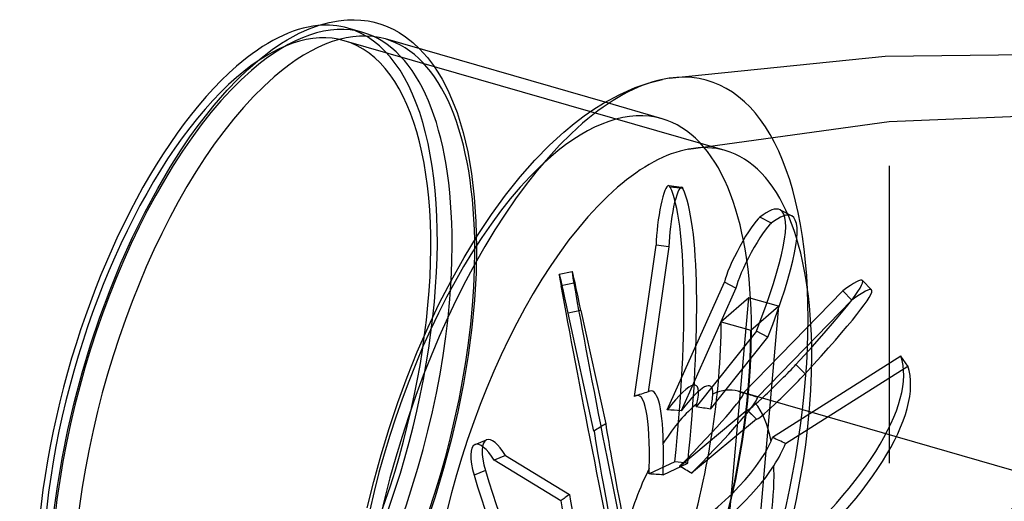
# Model space of a CAD drawing. Header units: millimetres. Extents: x -233 to 233, y -169 to 118.
# Tile 3 of 5: x -233 to -82, y 44 to 118. Entities that reach past the tile are written whole.
import ezdxf

# ---------------------------------------------------------------- set-up
doc = ezdxf.new("R2010")
doc.units = ezdxf.units.MM
doc.layers.add('HIDDEN', color=7, linetype='Continuous')
doc.layers.add('THICK', color=7, linetype='Continuous')

msp = doc.modelspace()

# ---------------------------------------------------------------- linework, layer by layer
at = {"layer": 'HIDDEN'}
for p, q in [((-180.73, 116.18), (-182.99, 116.84)), ((-125.2, 98.07), (-183.55, 114.92)), ((-172.01, 113.67), (-171.46, 113.08)), ((-171.46, 113.08), (-170.8, 112.32)), ((-170.8, 112.32), (-169.9, 111.13)), ((-169.9, 111.13), (-169.22, 110.11)), ((-169.22, 110.11), (-168.58, 109.04)), ((-168.58, 109.04), (-167.7, 107.33)), ((-167.7, 107.33), (-166.96, 105.66)), ((-166.96, 105.66), (-166.29, 103.9)), ((-134.88, 102.95), (-143.62, 105.47)), ((-166.29, 103.9), (-165.36, 100.86)), ((-100.11, 102.51), (-68.34, 103.88)), ((-130.82, 98.29), (-100.11, 102.51)), ((-165.36, 100.86), (-164.65, 97.88)), ((-164.65, 97.88), (-164.07, 94.56)), ((-100.03, 95.73), (-100.03, 95.73)), ((-100.03, 95.73), (-100.03, 95.73)), ((-100.03, 95.73), (-100.03, 95.73)), ((-100.03, 95.73), (-100.03, 95.73)), ((-100.03, 95.73), (-100.03, 95.73)), ((-100.03, 95.73), (-100.03, 95.73)), ((-100.03, 95.73), (-100.03, 95.73)), ((-100.03, 95.73), (-100.03, 95.73)), ((-100.03, 95.73), (-100.03, 95.73)), ((-100.03, 95.73), (-100.03, 95.73)), ((-100.03, 95.73), (-100.03, 95.73)), ((-100.03, 95.73), (-100.03, 95.73)), ((-100.03, 95.73), (-100.03, 95.73)), ((-100.03, 95.73), (-100.03, 95.73)), ((-100.03, 95.73), (-100.03, 95.73)), ((-100.03, 95.73), (-100.03, 95.73)), ((-100.03, 95.73), (-100.03, 95.73)), ((-100.03, 95.73), (-100.03, 95.73)), ((-100.03, 95.73), (-100.03, 95.73)), ((-100.03, 95.73), (-100.03, 95.73)), ((-100.03, 95.73), (-100.03, 95.73)), ((-100.03, 95.73), (-100.03, 95.73)), ((-100.03, 95.73), (-100.03, 95.73)), ((-100.03, 95.73), (-100.03, 95.73)), ((-100.03, 95.73), (-100.03, 95.73)), ((-100.03, 95.73), (-100.03, 95.73)), ((-100.03, 95.73), (-100.03, 95.73)), ((-100.03, 95.73), (-100.03, 95.73)), ((-100.03, 95.73), (-100.03, 95.73)), ((-100.03, 95.73), (-100.03, 95.73)), ((-100.03, 95.73), (-100.03, 95.73)), ((-100.03, 95.73), (-100.03, 95.73)), ((-100.03, 95.73), (-100.03, 95.73)), ((-100.03, 95.73), (-100.03, 95.73)), ((-100.03, 95.73), (-100.03, 95.73)), ((-100.03, 95.73), (-100.03, 95.73)), ((-100.03, 95.73), (-100.03, 95.73)), ((-100.03, 95.73), (-100.03, 95.73)), ((-100.03, 95.73), (-100.03, 95.73)), ((-100.03, 95.73), (-100.03, 95.73)), ((-100.03, 95.73), (-100.03, 95.73)), ((-100.03, 95.73), (-100.03, 95.73)), ((-100.03, 95.73), (-100.03, 95.73)), ((-100.03, 95.73), (-100.03, 95.73)), ((-100.03, 95.73), (-100.03, 95.73)), ((-100.03, 95.73), (-100.03, 95.73)), ((-100.03, 95.73), (-100.03, 95.73)), ((-100.03, 95.73), (-100.03, 95.73)), ((-100.03, 95.73), (-100.03, 95.73)), ((-100.03, 95.73), (-100.03, 95.73)), ((-100.03, 95.73), (-100.03, 95.73)), ((-100.03, 95.73), (-100.03, 95.73)), ((-100.03, 95.73), (-100.03, 95.73)), ((-100.03, 95.73), (-100.03, 95.73)), ((-100.03, 95.73), (-100.03, 95.73)), ((-100.03, 95.73), (-100.03, 95.73)), ((-100.03, 95.73), (-100.03, 95.73)), ((-100.03, 95.73), (-100.03, 95.73)), ((-100.03, 95.73), (-100.03, 95.73)), ((-100.03, 95.73), (-100.03, 95.73)), ((-100.03, 95.73), (-100.03, 95.73)), ((-100.03, 95.73), (-100.03, 95.73)), ((-100.03, 95.73), (-100.03, 95.73)), ((-100.03, 95.73), (-100.03, 95.73)), ((-100.03, 95.73), (-100.03, 95.73)), ((-100.03, 95.73), (-100.03, 95.73)), ((-100.03, 95.73), (-100.03, 95.73)), ((-100.03, 50.18), (-100.03, 95.73)), ((-100.03, 50.18), (-100.03, 95.73)), ((-164.07, 94.56), (-163.64, 90.92)), ((-133.85, 92.7), (-131.89, 92.46)), ((-131.67, 92.24), (-133.63, 92.48)), ((-163.64, 90.92), (-163.39, 87.18)), ((-116.77, 88.99), (-115.02, 88.06)), ((-118.14, 86.93), (-119.89, 87.86)), ((-163.39, 87.18), (-163.3, 83.23)), ((-163.3, 83.23), (-163.38, 79.26)), ((-139.09, 60.37), (-135.8, 83.57)), ((-133.84, 83.34), (-136.99, 61.08)), ((-133.84, 83.34), (-135.8, 83.57)), ((-163.38, 79.26), (-163.63, 75.14)), ((-150.62, 79.15), (-148.66, 79.55)), ((-148.4, 77.76), (-150.36, 77.36)), ((-134.08, 58.32), (-125.32, 77.91)), ((-123.57, 76.98), (-131.97, 58.19)), ((-123.57, 76.98), (-125.32, 77.91)), ((-104.19, 78.17), (-102.79, 76.75)), ((-130.92, -30.44), (-121.58, 75.51)), ((-121.58, 75.51), (-125.83, 71.83)), ((-107.21, 76.57), (-122.42, 60.92)), ((-117.04, 74.2), (-121.58, 75.51)), ((-105.81, 75.15), (-107.21, 76.57)), ((-163.63, 75.14), (-164.03, 70.96)), ((-117.04, 74.2), (-125.47, -21.43)), ((-121.29, 70.52), (-117.04, 74.2)), ((-120.27, 60.27), (-105.81, 75.15)), ((-147.32, 73.55), (-149.28, 73.15)), ((-145.31, 55.06), (-149.28, 73.15)), ((-147.32, 73.55), (-143.51, 56.19)), ((-164.03, 70.96), (-164.59, 66.68)), ((-125.83, 71.83), (-121.29, 70.52)), ((-120.43, 70.38), (-129.64, 58.79)), ((-127.44, 58.43), (-118.68, 69.45)), ((-118.68, 69.45), (-120.43, 70.38)), ((-164.59, 66.68), (-165.31, 62.37)), ((-98.3, 66.58), (-117.98, 54.08)), ((-97.25, 65.05), (-98.3, 66.58)), ((-115.95, 53.17), (-97.25, 65.05)), ((-112.98, 63.86), (-114.38, 65.28)), ((-165.31, 62.37), (-166.18, 58.01)), ((-73.2, 46.73), (-123.21, 61.17)), ((-166.18, 58.01), (-167.2, 53.66)), ((-132.19, 49.67), (-121.84, 58.33)), ((-120.44, 56.91), (-121.84, 58.33)), ((-121.83, 58.3), (-120.43, 56.88)), ((-120.44, 56.91), (-130.37, 48.6)), ((-167.2, 53.66), (-168.35, 49.32)), ((-163.53, 53.01), (-161.78, 53.73)), ((-158.86, 51.35), (-160.61, 50.63)), ((-158.86, 51.35), (-149.04, 45.37)), ((-150.37, 44.4), (-160.61, 50.63)), ((-132.91, 50.37), (-136.88, 48.51)), ((-134.72, 48.36), (-130.95, 50.14)), ((-130.95, 50.14), (-132.91, 50.37)), ((-100.03, 50.18), (-100.03, 50.18)), ((-100.03, 50.18), (-100.03, 50.18)), ((-100.03, 50.18), (-100.03, 50.18)), ((-100.03, 50.18), (-100.03, 50.18)), ((-100.03, 50.18), (-100.03, 50.18)), ((-100.03, 50.18), (-100.03, 50.18)), ((-100.03, 50.18), (-100.03, 50.18)), ((-100.03, 50.18), (-100.03, 50.18)), ((-100.03, 50.18), (-100.03, 50.18)), ((-100.03, 50.18), (-100.03, 50.18)), ((-100.03, 50.18), (-100.03, 50.18)), ((-100.03, 50.18), (-100.03, 50.18)), ((-100.03, 50.18), (-100.03, 50.18)), ((-100.03, 50.18), (-100.03, 50.18)), ((-100.03, 50.18), (-100.03, 50.18)), ((-100.03, 50.18), (-100.03, 50.18)), ((-100.03, 50.18), (-100.03, 50.18)), ((-100.03, 50.18), (-100.03, 50.18)), ((-100.03, 50.18), (-100.03, 50.18)), ((-100.03, 50.18), (-100.03, 50.18)), ((-100.03, 50.18), (-100.03, 50.18)), ((-100.03, 50.18), (-100.03, 50.18)), ((-100.03, 50.18), (-100.03, 50.18)), ((-100.03, 50.18), (-100.03, 50.18)), ((-100.03, 50.18), (-100.03, 50.18)), ((-100.03, 50.18), (-100.03, 50.18)), ((-100.03, 50.18), (-100.03, 50.18)), ((-100.03, 50.18), (-100.03, 50.18)), ((-100.03, 50.18), (-100.03, 50.18)), ((-100.03, 50.18), (-100.03, 50.18)), ((-100.03, 50.18), (-100.03, 50.18)), ((-100.03, 50.18), (-100.03, 50.18)), ((-100.03, 50.18), (-100.03, 50.18)), ((-100.03, 50.18), (-100.03, 50.18)), ((-100.03, 50.18), (-100.03, 50.18)), ((-100.03, 50.18), (-100.03, 50.18)), ((-100.03, 50.18), (-100.03, 50.18)), ((-100.03, 50.18), (-100.03, 50.18)), ((-100.03, 50.18), (-100.03, 50.18)), ((-100.03, 50.18), (-100.03, 50.18)), ((-100.03, 50.18), (-100.03, 50.18)), ((-100.03, 50.18), (-100.03, 50.18)), ((-100.03, 50.18), (-100.03, 50.18)), ((-100.03, 50.18), (-100.03, 50.18)), ((-100.03, 50.18), (-100.03, 50.18)), ((-100.03, 50.18), (-100.03, 50.18)), ((-100.03, 50.18), (-100.03, 50.18)), ((-100.03, 50.18), (-100.03, 50.18)), ((-100.03, 50.18), (-100.03, 50.18)), ((-100.03, 50.18), (-100.03, 50.18)), ((-100.03, 50.18), (-100.03, 50.18)), ((-100.03, 50.18), (-100.03, 50.18)), ((-100.03, 50.18), (-100.03, 50.18)), ((-100.03, 50.18), (-100.03, 50.18)), ((-100.03, 50.18), (-100.03, 50.18)), ((-100.03, 50.18), (-100.03, 50.18)), ((-100.03, 50.18), (-100.03, 50.18)), ((-100.03, 50.18), (-100.03, 50.18)), ((-100.03, 50.18), (-100.03, 50.18)), ((-100.03, 50.18), (-100.03, 50.18)), ((-100.03, 50.18), (-100.03, 50.18)), ((-100.03, 50.18), (-100.03, 50.18)), ((-100.03, 50.18), (-100.03, 50.18)), ((-100.03, 50.18), (-100.03, 50.18)), ((-100.03, 50.18), (-100.03, 50.18)), ((-100.03, 50.18), (-100.03, 50.18)), ((-100.03, 50.18), (-100.03, 50.18)), ((-100.03, 50.18), (-100.03, 50.18)), ((-100.03, 50.18), (-100.03, 50.18)), ((-100.03, 50.18), (-100.03, 50.18)), ((-100.03, 50.18), (-100.03, 50.18)), ((-100.03, 50.18), (-100.03, 50.18)), ((-100.03, 50.18), (-100.03, 50.18)), ((-100.03, 50.18), (-100.03, 50.18)), ((-100.03, 50.18), (-100.03, 50.18)), ((-100.03, 50.18), (-100.03, 50.18)), ((-168.35, 49.32), (-169.65, 45.01)), ((-161.93, 49.02), (-163.68, 48.3)), ((-169.65, 45.01), (-171.07, 40.76))]:
    msp.add_line(p, q, dxfattribs=at)
for centre, major_axis, ratio, start_param, end_param in [((-197.78, 57.09), (17.06, 59.09), 0.433013, 0.000002, 0.588003), ((-200.05, 57.75), (-17.06, -59.09), 0.433013, 0.588003, 3.141594), ((-200.05, 57.75), (-16.5, -57.17), 0.433013, -3.141591, -2.55359), ((-200.05, 57.75), (-17.06, -59.09), 0.433013, -3.141591, -2.96921), ((-197.78, 57.09), (17.06, 59.09), 0.433013, -0.982794, 0.000002), ((-200.05, 57.75), (-16.5, -57.17), 0.433013, 0.588003, 3.141594), ((-194.32, 56.09), (-17.06, -59.09), 0.433013, 2.158799, 3.141594), ((-197.78, 57.09), (17.06, 59.09), 0.433013, 0.588003, 2.158799), ((-147.04, 42.45), (19.15, 66.35), 0.433013, -0.982794, 0.194903), ((-200.05, 57.75), (-16.5, -57.17), 0.433013, -2.55359, 0.000002), ((-151.94, 43.86), (-17.06, -59.09), 0.433013, -3.141591, -2.55359), ((-151.94, 43.86), (-17.06, -59.09), 0.433013, 2.158799, 3.141594), ((-141.7, 40.91), (-16.5, -57.17), 0.433013, -2.927964, -2.55359), ((-141.7, 40.91), (-16.5, -57.17), 0.433013, -3.141591, -2.927964), ((-141.7, 40.91), (-16.5, -57.17), 0.433013, 2.158799, 3.141594), ((-151.94, 43.86), (-17.06, -59.09), 0.433013, -2.55359, -0.982794), ((-141.7, 40.91), (-16.5, -57.17), 0.433013, -2.55359, -0.982794), ((-134.58, 86.59), (-0.73, -6.11), 0.159766, -3.141593, -1.034917), ((-134.58, 86.59), (-0.73, -6.11), 0.159766, 2.892074, 3.141593), ((-132.62, 86.35), (0.73, 6.11), 0.159766, 0, 2.106676), ((-141.05, 46.55), (-5.71, -47.63), 0.159766, 1.670344, 2.892074), ((-132.62, 86.35), (0.73, 6.11), 0.159766, -0.249519, 0), ((-139.09, 46.31), (5.71, 47.63), 0.159766, -1.471249, -0.249519), ((-139.3, 46.64), (-22.52, -42.35), 0.146568, 2.241674, 3.141586), ((-139.3, 46.64), (-22.52, -42.35), 0.146568, 3.141586, 3.463404), ((-122.38, 82.58), (-2.89, -5.43), 0.146568, -2.819781, -0.463586), ((-137.55, 45.71), (22.52, 42.35), 0.146568, -0.899919, -0.000007), ((-137.55, 45.71), (22.52, 42.35), 0.146568, -0.000007, 0.321812), ((-120.63, 81.65), (2.89, 5.43), 0.146568, 0.321812, 2.678006), ((-197.78, 57.09), (17.06, 59.09), 0.433013, -2.55359, -0.982794), ((-194.32, 56.09), (-17.06, -59.09), 0.433013, 0.588003, 2.158799), ((-149.41, 73.12), (1.21, -6.03), 0.02187, 3.141592, 3.927491), ((-149.41, 73.12), (1.21, -6.03), 0.02187, 1.571296, 3.141592), ((-147.45, 73.52), (-1.21, 6.03), 0.02187, -0.000001, 0.785898), ((-147.45, 73.52), (-1.21, 6.03), 0.02187, -1.570296, -0.000001), ((-142.95, 44.27), (9.46, -47.03), 0.02187, -2.355695, -1.133964), ((-140.99, 44.67), (-9.46, 47.03), 0.02187, 0.785898, 2.007629), ((-138.36, 44.51), (-34.18, -33.66), 0.056422, 2.29172, 3.141599), ((-138.36, 44.51), (-34.18, -33.66), 0.056422, -3.141586, -2.769735), ((-136.96, 43.09), (34.18, 33.66), 0.056422, 0.000006, 0.371857), ((-136.96, 43.09), (34.18, 33.66), 0.056422, -0.849873, 0.000006), ((-147.04, 42.45), (19.15, 66.35), 0.433013, 2.946692, 5.300392), ((-156.58, 45.2), (-17.06, -59.09), 0.433013, 1.537303, 2.158799), ((-152.04, 43.89), (17.06, 59.09), 0.433013, -2.55359, -0.982794), ((-151.94, 43.86), (-17.06, -59.09), 0.433013, 0.588003, 2.158799), ((-141.7, 40.91), (-16.5, -57.17), 0.433013, 0.588003, 2.158799), ((-138.6, 40.98), (-39.46, -27.28), 0.371669, 1.815736, 3.037466), ((-117.45, 62.62), (-4.38, -4.32), 0.056422, 0, 2.29172), ((-137.55, 39.45), (39.46, 27.28), 0.371669, -1.325857, -0.104126), ((-139.94, 42.81), (10.25, 19.27), 0.146568, -0.475252, 0.717461), ((-116.05, 61.2), (4.38, 4.32), 0.056422, 3.141592, 5.433312), ((-139.19, 38.64), (-2.71, -22.59), 0.159766, 2.291437, 3.27601), ((-138.19, 41.88), (-10.69, -20.09), 0.146568, 2.862767, 3.847341), ((-141.15, 38.87), (2.6, 21.67), 0.159766, -1.046583, 0.14613), ((-130.89, 38.45), (17.44, 16.27), 0.978308, 1.09262, 1.185751), ((-137.98, 45.61), (15.55, 15.32), 0.056422, -1.245522, -0.052809), ((-140.04, 40.42), (12.36, 22.02), 0.171995, -0.523212, -0.307824), ((-130.03, 37.54), (-6.82, -23.63), 0.433013, 3.141573, 3.489749), ((-130.03, 37.54), (-6.82, -23.63), 0.433013, 3.060761, 3.141573), ((-164.93, 47.61), (-115.54, 26.12), 0.199541, -1.92218, -1.902089), ((-142.18, 41.04), (-19.74, -19.89), 0.053728, 3.09014, 3.126288), ((-130.03, 37.54), (-6.82, -23.63), 0.433013, -2.594105, -2.165118), ((-136.58, 44.18), (-16.21, -15.97), 0.056422, 1.907783, 2.892357), ((-142.18, 41.04), (12.36, 22.02), 0.171995, -0.543303, -0.507155), ((-140.04, 40.42), (-19.74, -19.89), 0.053728, 2.890809, 3.106197), ((-130.03, 37.54), (-6.82, -23.63), 0.433013, 2.432443, 2.86143), ((-131.94, 35.66), (-16.74, 16.98), 0.896095, -0.831666, -0.738534), ((-164.93, 47.61), (-115.46, 13.63), 0.136964, -1.885318, -1.865227), ((-117.45, 62.62), (-4.38, -4.32), 0.056422, -0.064475, 0), ((-130.67, 41.23), (23.5, 4.06), 0.78341, 2.008596, 2.101728), ((-139.19, 35.7), (4.49, -22.31), 0.02187, -2.739631, -1.755057), ((-116.05, 61.2), (4.38, 4.32), 0.056422, 3.077118, 3.141592), ((-141.15, 35.3), (-4.3, 21.4), 0.02187, 0.390249, 1.582962), ((-161.19, 47.32), (2.34, -5.69), 0.32896, -3.141592, -1.876163), ((-161.19, 47.32), (2.34, -5.69), 0.32896, 2.050828, 3.141593), ((-159.44, 48.04), (-2.34, 5.69), 0.32896, 0, 1.265429), ((-159.44, 48.04), (-2.34, 5.69), 0.32896, -1.090765, 0), ((-140.04, 40.42), (-2.47, -24.88), 0.191247, 1.914543, 2.129932), ((-136.02, 46.2), (17.96, 12.41), 0.371669, -1.721505, -0.528792), ((-142.18, 41.04), (-24.17, -17.96), 0.3066, 2.661853, 2.698001), ((-164.93, 47.61), (-111.46, 39.99), 0.198217, -1.953534, -1.933444), ((-140.04, 40.42), (-24.17, -17.96), 0.3066, 2.462522, 2.67791), ((-144.27, 40.68), (18.24, -44.36), 0.32896, -1.876163, -0.654433), ((-142.52, 41.4), (-18.24, 44.36), 0.32896, 1.265429, 2.48716), ((-130.03, 37.54), (-6.82, -23.63), 0.433013, -1.965787, -1.536799), ((-142.18, 41.04), (-2.47, -24.88), 0.191247, 1.894453, 1.930601), ((-164.93, 47.61), (-111.22, 6.64), 0.023788, -1.84442, -1.82433), ((-134.97, 44.67), (-18.72, -12.94), 0.371669, 1.4318, 2.416373), ((-133.43, 33.92), (-17.39, 16.32), 0.568173, -1.23681, -1.143678), ((-130.03, 37.54), (-6.82, -23.63), 0.433013, 2.158799, 2.233112), ((-130.03, 37.54), (-6.82, -23.63), 0.433013, 1.804124, 2.158799), ((-80.02, 23.1), (-6.82, -23.63), 0.433013, -3.141591, -0.982794), ((-131.38, 42.94), (23.14, 5.76), 0.385846, 2.337996, 2.431128), ((-138.19, 34.18), (8.66, -21.05), 0.32896, -2.260099, -1.36825), ((-139.94, 33.46), (-8.3, 20.19), 0.32896, 0.869781, 1.712408)]:
    msp.add_ellipse(centre, major_axis=major_axis, ratio=ratio, start_param=start_param, end_param=end_param, dxfattribs=at)
at = {"layer": 'THICK'}
for p, q in [((-187.41, 117.3), (-185.86, 117.73)), ((-185.86, 117.73), (-184.45, 117.98)), ((-184.45, 117.98), (-183.65, 118.08)), ((-183.65, 118.08), (-183.07, 118.12)), ((-183.07, 118.12), (-182.03, 118.14)), ((-182.03, 118.14), (-181.04, 118.09)), ((-181.04, 118.09), (-179.9, 117.94)), ((-179.9, 117.94), (-179.19, 117.8)), ((-179.19, 117.8), (-178.6, 117.65)), ((-178.6, 117.65), (-177.81, 117.41)), ((-190.46, 116.06), (-188.94, 116.75)), ((-188.94, 116.75), (-187.41, 117.3)), ((-177.81, 117.41), (-176.97, 117.09)), ((-176.97, 117.09), (-175.95, 116.61)), ((-175.95, 116.61), (-175.15, 116.16)), ((-175.15, 116.16), (-174.18, 115.52)), ((-193.16, 114.53), (-192.28, 115.07)), ((-192.28, 115.07), (-190.46, 116.06)), ((-143.62, 105.47), (-177.26, 115.18)), ((-174.18, 115.52), (-173.07, 114.66)), ((-173.07, 114.66), (-172.01, 113.67)), ((-196.8, 111.84), (-194.59, 113.56)), ((-194.59, 113.56), (-193.16, 114.53)), ((-198.34, 110.49), (-196.8, 111.84)), ((-133.81, 109.15), (-100.7, 112.54)), ((-100.7, 112.54), (-66.71, 112.99)), ((-199.87, 109.03), (-198.34, 110.49)), ((-201.48, 107.34), (-199.87, 109.03)), ((-136.86, 108.45), (-134.81, 108.97)), ((-203.51, 105.01), (-201.48, 107.34)), ((-141.36, 106.69), (-138.98, 107.73)), ((-138.98, 107.73), (-136.86, 108.45)), ((-143.85, 105.34), (-141.36, 106.69)), ((-205.93, 101.91), (-203.51, 105.01)), ((-146.83, 103.38), (-145.32, 104.42)), ((-145.32, 104.42), (-143.85, 105.34)), ((-148.36, 102.21), (-146.83, 103.38)), ((-207.19, 100.17), (-205.93, 101.91)), ((-149.93, 100.91), (-148.36, 102.21)), ((-208.64, 98.02), (-207.19, 100.17)), ((-152.14, 98.88), (-149.93, 100.91)), ((-154.38, 96.59), (-152.14, 98.88)), ((-210.22, 95.54), (-208.64, 98.02)), ((-156.63, 94.03), (-154.38, 96.59)), ((-212.13, 92.28), (-210.22, 95.54)), ((-158.87, 91.22), (-156.63, 94.03)), ((-214.11, 88.58), (-212.13, 92.28)), ((-161.02, 88.26), (-158.87, 91.22)), ((-215.99, 84.78), (-214.11, 88.58)), ((-163.13, 85.08), (-161.02, 88.26)), ((-217.76, 80.81), (-215.99, 84.78)), ((-165.2, 81.69), (-163.13, 85.08)), ((-167.19, 78.12), (-165.2, 81.69)), ((-219.43, 76.74), (-217.76, 80.81)), ((-169, 74.62), (-167.19, 78.12)), ((-220.99, 72.55), (-219.43, 76.74)), ((-170.73, 70.98), (-169, 74.62)), ((-222.42, 68.29), (-220.99, 72.55)), ((-172.37, 67.22), (-170.73, 70.98)), ((-223.72, 63.98), (-222.42, 68.29)), ((-173.92, 63.35), (-172.37, 67.22)), ((-224.88, 59.62), (-223.72, 63.98)), ((-175.37, 59.44), (-173.92, 63.35)), ((-225.9, 55.25), (-224.88, 59.62)), ((-176.7, 55.47), (-175.37, 59.44)), ((-226.78, 50.89), (-225.9, 55.25)), ((-177.93, 51.44), (-176.7, 55.47)), ((-179.04, 47.37), (-177.93, 51.44)), ((-227.5, 46.56), (-226.78, 50.89)), ((-180.04, 43.29), (-179.04, 47.37)), ((-228.07, 42.27), (-227.5, 46.56))]:
    msp.add_line(p, q, dxfattribs=at)
for centre, major_axis, start_param, end_param in [((-200.05, 57.75), (-17.06, -59.09), -2.96921, -2.55359), ((-194.32, 56.09), (-17.06, -59.09), -3.141591, -2.55359), ((-200.05, 57.75), (-17.06, -59.09), -2.55359, -0.172308), ((-194.32, 56.09), (-17.06, -59.09), -2.55359, -0.982794), ((-147.04, 42.45), (19.15, 66.35), 0.225948, 0.588003), ((-147.04, 42.45), (19.15, 66.35), 0.194903, 0.225948), ((-147.04, 42.45), (19.15, 66.35), 0.588003, 2.158799)]:
    msp.add_ellipse(centre, major_axis=major_axis, ratio=0.433013, start_param=start_param, end_param=end_param, dxfattribs=at)

doc.saveas('drawing.dxf')
